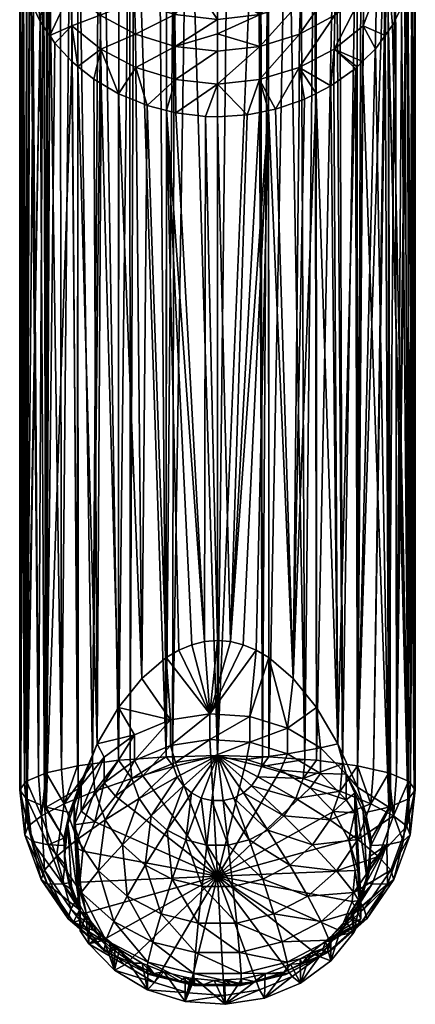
# Model space of a CAD drawing. Extents: x -0.027 to 0.027, y -0.127 to 0.027.
# Tile 1 of 11: x -0.015 to 0.015, y -0.127 to -0.05. Entities that reach past the tile are written whole.
import ezdxf

# ---------------------------------------------------------------- set-up
doc = ezdxf.new("R2010")
doc.units = 0
doc.layers.add('mesh', color=7, linetype='CONTINUOUS')

msp = doc.modelspace()

# ---------------------------------------------------------------- meshes
at = {"layer": 'mesh'}
mesh = msp.add_polyface(dxfattribs=at)
corners = [(-0.006517, -0.031778, 0.130459), (-0.006846, -0.107604, 0.143588), (-0.006878, -0.031903, 0.130334), (-0.004627, -0.031122, 0.131113), (-0.004012, -0.1074, 0.144744), (0, -0.107308, 0.145265), (-0.002332, -0.030656, 0.131569), (0, -0.030498, 0.131721), (-0.003528, -0.107389, 0.144807), (-0.003366, -0.030866, 0.131364), (-0.004004, -0.030996, 0.131237), (0, -0.047252, 0.101398), (0, -0.044869, 0.100201), (-0.001743, -0.044759, 0.100375), (-0.009184, -0.049279, 0.106232), (-0.01149, -0.047363, 0.107977), (-0.011413, -0.050131, 0.108693), (0, -0.044731, 0.100131), (-0.003392, -0.046807, 0.101952), (-0.003472, -0.044466, 0.100678), (-0.00661, -0.045744, 0.102911), (-0.001704, -0.047084, 0.101675), (-0.013297, -0.045147, 0.109995), (-0.013389, -0.050524, 0.111664), (-0.01314, -0.050891, 0.111301), (-0.013886, -0.04979, 0.11239), (-0.014596, -0.042722, 0.112206), (-0.014407, -0.048684, 0.113498), (-0.014758, -0.047938, 0.114246), (-0.009133, -0.051959, 0.106955), (-0.006425, -0.050782, 0.104861), (-0.003338, -0.04924, 0.103049), (-0.003308, -0.05175, 0.103968), (0, -0.049637, 0.102596), (-0.006495, -0.048227, 0.103968), (-0.009296, -0.046652, 0.105363), (-0.011641, -0.044641, 0.10713), (-0.012741, -0.051481, 0.110718), (-0.014934, -0.047309, 0.114882), (-0.015384, -0.040171, 0.114538), (-0.015194, -0.046379, 0.115822), (-0.015306, -0.045978, 0.116227), (-0.009473, -0.044089, 0.104342)]
mesh.append_faces([[corners[k] for k in face] for face in [(0, 1, 2, 2), (3, 4, 0, 0), (5, 6, 7, 7), (8, 9, 6, 6), (4, 10, 9, 9), (11, 12, 13, 13), (14, 15, 16, 16), (12, 17, 13, 13), (18, 19, 20, 20), (18, 21, 19, 19), (22, 23, 24, 24), (22, 25, 23, 23), (26, 25, 22, 22), (26, 27, 25, 25), (28, 27, 26, 26), (29, 14, 16, 16), (29, 30, 14, 14), (31, 32, 33, 33), (31, 30, 32, 32), (34, 30, 31, 31), (34, 14, 30, 30), (35, 14, 34, 34), (35, 15, 14, 14), (36, 15, 35, 35), (22, 15, 36, 36), (24, 15, 22, 22), (24, 16, 15, 15), (37, 16, 24, 24), (21, 13, 19, 19), (21, 11, 13, 13), (38, 28, 26, 26), (39, 40, 38, 38), (39, 41, 40, 40), (35, 42, 36, 36), (35, 20, 42, 42), (34, 20, 35, 35), (34, 18, 20, 20), (31, 18, 34, 34), (31, 21, 18, 18), (33, 21, 31, 31), (33, 11, 21, 21)]])
mesh = msp.add_polyface(dxfattribs=at)
corners = [(0.003198, -0.030795, 0.131434), (0.003528, -0.107389, 0.144807), (0, -0.107308, 0.145265), (0.0033, -0.056905, 0.105303), (0.002333, -0.057099, 0.105112), (0.001014, -0.09837, 0.112244), (0, -0.057257, 0.104961), (0, -0.098286, 0.112195), (-0.000943, -0.057231, 0.104986), (-0.001014, -0.09837, 0.112244), (-0.004001, -0.056757, 0.105447), (-0.002023, -0.098622, 0.112389), (-0.003024, -0.09904, 0.112631), (-0.004012, -0.099623, 0.112967), (-0.005522, -0.056364, 0.105836), (-0.005932, -0.101273, 0.11392), (-0.006385, -0.056012, 0.106189), (-0.00775, -0.103544, 0.115231), (-0.009112, -0.054652, 0.107557), (-0.009436, -0.106396, 0.116878), (-0.009688, -0.054316, 0.107895), (-0.010936, -0.053315, 0.108901), (-0.014972, -0.110697, 0.126049), (-0.014407, -0.048684, 0.113498), (-0.014758, -0.047938, 0.114246), (-0.013886, -0.04979, 0.11239), (-0.013563, -0.111287, 0.122699), (-0.013389, -0.050524, 0.111664), (-0.013423, -0.111346, 0.122368), (-0.01314, -0.050891, 0.111301), (-0.012741, -0.051481, 0.110718), (-0.014934, -0.047309, 0.114882), (-0.014929, -0.040433, 0.121796), (-0.014972, -0.109303, 0.133951), (-0.015116, -0.109493, 0.132874), (-0.014688, -0.039613, 0.122616), (-0.014033, -0.10891, 0.136182), (-0.013646, -0.037532, 0.124686), (-0.013423, -0.108654, 0.137632), (-0.013281, -0.037043, 0.125176), (-0.01223, -0.108384, 0.139164), (-0.011527, -0.034984, 0.127235), (-0.01096, -0.108097, 0.140794), (-0.008985, -0.032985, 0.129245), (-0.00775, -0.107669, 0.143219), (-0.009795, -0.107941, 0.141674), (-0.006878, -0.031903, 0.130334), (-0.006846, -0.107604, 0.143588), (-0.006517, -0.031778, 0.130459), (-0.004012, -0.1074, 0.144744), (-0.003528, -0.107389, 0.144807), (-0.002332, -0.030656, 0.131569), (-0.003366, -0.030866, 0.131364), (-0.004627, -0.031122, 0.131113), (-0.004004, -0.030996, 0.131237), (-0.003265, -0.056948, 0.10526), (-0.007747, -0.055448, 0.106754), (-0.011408, -0.052934, 0.109284), (-0.01091, -0.109921, 0.118909), (-0.010954, -0.034423, 0.127797)]
mesh.append_faces([[corners[k] for k in face] for face in [(0, 1, 2, 2), (3, 4, 5, 5), (6, 5, 4, 4), (6, 7, 5, 5), (8, 7, 6, 6), (8, 9, 7, 7), (9, 10, 11, 11), (10, 12, 11, 11), (10, 13, 12, 12), (14, 13, 10, 10), (14, 15, 13, 13), (16, 15, 14, 14), (17, 18, 19, 19), (19, 20, 21, 21), (18, 20, 19, 19), (22, 23, 24, 24), (22, 25, 23, 23), (26, 27, 25, 25), (28, 29, 27, 27), (30, 29, 28, 28), (24, 31, 22, 22), (32, 33, 34, 34), (35, 36, 33, 33), (37, 38, 36, 36), (39, 40, 38, 38), (41, 42, 40, 40), (43, 44, 45, 45), (46, 47, 44, 44), (48, 49, 47, 47), (50, 51, 2, 2), (49, 52, 50, 50), (53, 54, 49, 49), (55, 9, 8, 8), (9, 55, 10, 10), (17, 56, 18, 18), (15, 56, 17, 17), (16, 56, 15, 15), (28, 57, 30, 30), (58, 21, 57, 57), (59, 45, 42, 42)]])
mesh = msp.add_polyface(dxfattribs=at)
corners = [(0.003198, -0.030795, 0.131434), (0, -0.107308, 0.145265), (0.000877, -0.03052, 0.131699), (0.004012, -0.1074, 0.144744), (0.004, -0.030999, 0.131233), (0.005457, -0.031371, 0.130867), (0.003528, -0.107389, 0.144807), (0.003375, -0.03084, 0.13139), (0, -0.030498, 0.131721), (0.009184, -0.049279, 0.106232), (0.01149, -0.047363, 0.107977), (0.011641, -0.044641, 0.10713), (0.013297, -0.045147, 0.109995), (0.013129, -0.050886, 0.111306), (0.013392, -0.050524, 0.111663), (0.003392, -0.046807, 0.101952), (0.001704, -0.047084, 0.101675), (0.003338, -0.04924, 0.103049), (0.001743, -0.044759, 0.100375), (0.003472, -0.044466, 0.100678), (0.006774, -0.043345, 0.101687), (0.00661, -0.045744, 0.102911), (0.014927, -0.047307, 0.114884), (0.015205, -0.04638, 0.115821), (0.014596, -0.042722, 0.112206), (0.014668, -0.048172, 0.114009), (0.014412, -0.048685, 0.113497), (0.013717, -0.050077, 0.112104), (0.009133, -0.051959, 0.106955), (0.011413, -0.050131, 0.108693), (0.009296, -0.046652, 0.105363), (0.006425, -0.050782, 0.104861), (0.006399, -0.053395, 0.105591), (0.003308, -0.05175, 0.103968), (0, -0.05075, 0.103155), (0.006495, -0.048227, 0.103968), (0.009473, -0.044089, 0.104342), (0.012375, -0.051923, 0.110283), (0, -0.049637, 0.102596), (0, -0.047252, 0.101398), (0, -0.044869, 0.100201), (0, -0.044731, 0.100131), (0.013479, -0.042314, 0.109172)]
mesh.append_faces([[corners[k] for k in face] for face in [(0, 1, 2, 2), (3, 4, 5, 5), (6, 7, 4, 4), (1, 8, 2, 2), (9, 10, 11, 11), (12, 13, 14, 14), (15, 16, 17, 17), (15, 18, 16, 16), (19, 18, 15, 15), (15, 20, 19, 19), (15, 21, 20, 20), (17, 21, 15, 15), (22, 23, 24, 24), (24, 25, 22, 22), (24, 26, 25, 25), (12, 26, 24, 24), (12, 27, 26, 26), (14, 27, 12, 12), (28, 10, 9, 9), (29, 10, 28, 28), (30, 9, 11, 11), (31, 9, 30, 30), (31, 32, 9, 9), (33, 17, 34, 34), (35, 17, 33, 33), (35, 21, 17, 17), (36, 21, 35, 35), (29, 37, 13, 13), (17, 38, 34, 34), (17, 39, 38, 38), (16, 39, 17, 17), (16, 40, 39, 39), (18, 40, 16, 16), (18, 41, 40, 40), (35, 30, 36, 36), (35, 31, 30, 30), (33, 31, 35, 35), (12, 29, 13, 13), (12, 10, 29, 29), (42, 10, 12, 12), (42, 11, 10, 10)]])
mesh = msp.add_polyface(dxfattribs=at)
corners = [(0.004012, -0.1074, 0.144744), (0.005457, -0.031371, 0.130867), (0.006846, -0.107604, 0.143588), (0.003528, -0.107389, 0.144807), (0.004, -0.030999, 0.131233), (0.003198, -0.030795, 0.131434), (0.003375, -0.03084, 0.13139), (0.007615, -0.032239, 0.129997), (0.00775, -0.107669, 0.143219), (0.006503, -0.031792, 0.130445), (0.009272, -0.033188, 0.129041), (0.009795, -0.107941, 0.141674), (0.007744, -0.032313, 0.129923), (0.010942, -0.034436, 0.127785), (0.01096, -0.108097, 0.140794), (0.009552, -0.033348, 0.128879), (0.013274, -0.037044, 0.125174), (0.01223, -0.108384, 0.139164), (0.013384, -0.037208, 0.125011), (0.013423, -0.108654, 0.137632), (0.013935, -0.038019, 0.1242), (0.014033, -0.10891, 0.136182), (0.015482, -0.043879, 0.11834), (0.0155, -0.11, 0.13), (0.015116, -0.109493, 0.132874), (0.014972, -0.109303, 0.133951), (0.015258, -0.041625, 0.120602), (0.014946, -0.040429, 0.1218), (0.014506, -0.039287, 0.12294), (0.014843, -0.040032, 0.122198), (0.01542, -0.110106, 0.129402), (0.015205, -0.04638, 0.115821), (0.014927, -0.047307, 0.114884), (0.015498, -0.044085, 0.118134), (0.013392, -0.050524, 0.111663), (0.014972, -0.110697, 0.126049), (0.013717, -0.050077, 0.112104), (0.014412, -0.048685, 0.113497), (0.014668, -0.048172, 0.114009), (0.012375, -0.051923, 0.110283), (0.01137, -0.052913, 0.109301), (0.013423, -0.111346, 0.122368), (0.013129, -0.050886, 0.111306), (0.009436, -0.106396, 0.116878), (0.009122, -0.054664, 0.107545), (0.008891, -0.054828, 0.107379), (0.010802, -0.053472, 0.108745), (0.01096, -0.109781, 0.118832), (0.010949, -0.053328, 0.108888), (0.007726, -0.055418, 0.106786), (0.00775, -0.103544, 0.115231), (0.005932, -0.101273, 0.11392), (0.006397, -0.056023, 0.106178), (0.004556, -0.056653, 0.10555), (0.006808, -0.055882, 0.106318), (0.004005, -0.056763, 0.105441), (0.004012, -0.099623, 0.112967), (0.003024, -0.09904, 0.112631), (0.002023, -0.098622, 0.112389), (0.001014, -0.09837, 0.112244), (0.0033, -0.056905, 0.105303)]
mesh.append_faces([[corners[k] for k in face] for face in [(0, 1, 2, 2), (3, 4, 0, 0), (5, 6, 3, 3), (2, 7, 8, 8), (1, 9, 2, 2), (8, 10, 11, 11), (7, 12, 8, 8), (11, 13, 14, 14), (10, 15, 11, 11), (16, 17, 14, 14), (18, 19, 17, 17), (20, 21, 19, 19), (22, 23, 24, 24), (25, 26, 24, 24), (21, 27, 25, 25), (28, 29, 21, 21), (30, 31, 32, 32), (22, 33, 23, 23), (34, 35, 36, 36), (35, 37, 36, 36), (35, 38, 37, 37), (32, 38, 35, 35), (39, 40, 41, 41), (42, 41, 34, 34), (42, 39, 41, 41), (43, 44, 45, 45), (43, 46, 44, 44), (47, 48, 46, 46), (40, 48, 47, 47), (49, 43, 45, 45), (49, 50, 43, 43), (51, 50, 49, 49), (51, 52, 53, 53), (51, 54, 52, 52), (49, 54, 51, 51), (55, 51, 53, 53), (55, 56, 51, 51), (57, 56, 55, 55), (55, 58, 57, 57), (55, 59, 58, 58), (60, 59, 55, 55)]])
mesh = msp.add_polyface(dxfattribs=at)
corners = [(-0.0155, -0.11, 0.13), (-0.015469, -0.044007, 0.118209), (-0.01548, -0.043876, 0.118342), (-0.015306, -0.045978, 0.116227), (-0.01542, -0.110106, 0.129402), (-0.015194, -0.046379, 0.115822), (-0.014972, -0.110697, 0.126049), (-0.014934, -0.047309, 0.114882), (-0.015498, -0.043656, 0.118563), (-0.01527, -0.041591, 0.120637), (-0.015116, -0.109493, 0.132874), (-0.014929, -0.040433, 0.121796), (-0.014688, -0.039613, 0.122616), (-0.014972, -0.109303, 0.133951), (-0.014523, -0.039284, 0.122943), (-0.014033, -0.10891, 0.136182), (-0.013646, -0.037532, 0.124686), (-0.013399, -0.037201, 0.125017), (-0.013423, -0.108654, 0.137632), (-0.013281, -0.037043, 0.125176), (-0.012337, -0.035777, 0.126441), (-0.01223, -0.108384, 0.139164), (-0.011527, -0.034984, 0.127235), (-0.008985, -0.032985, 0.129245), (-0.009795, -0.107941, 0.141674), (-0.009267, -0.033188, 0.129041), (-0.007726, -0.032339, 0.129896), (-0.00775, -0.107669, 0.143219), (-0.006878, -0.031903, 0.130334), (-0.006399, -0.053395, 0.105591), (-0.006385, -0.056012, 0.106189), (-0.005522, -0.056364, 0.105836), (-0.006425, -0.050782, 0.104861), (-0.009133, -0.051959, 0.106955), (-0.010936, -0.053315, 0.108901), (-0.009688, -0.054316, 0.107895), (-0.011413, -0.050131, 0.108693), (-0.003301, -0.054323, 0.104709), (-0.004001, -0.056757, 0.105447), (-0.003308, -0.05175, 0.103968), (-0.009112, -0.054652, 0.107557), (0, -0.052116, 0.103534), (0, -0.054689, 0.104248), (0, -0.05075, 0.103155), (0, -0.049637, 0.102596), (-0.010954, -0.034423, 0.127797), (-0.01096, -0.108097, 0.140794), (-0.011408, -0.052934, 0.109284), (-0.003265, -0.056948, 0.10526), (-0.007747, -0.055448, 0.106754), (-0.012741, -0.051481, 0.110718), (-0.000943, -0.057231, 0.104986)]
mesh.append_faces([[corners[k] for k in face] for face in [(0, 1, 2, 2), (0, 3, 1, 1), (4, 5, 3, 3), (6, 7, 5, 5), (8, 0, 2, 2), (9, 10, 8, 8), (11, 10, 9, 9), (12, 13, 11, 11), (14, 15, 12, 12), (16, 15, 14, 14), (17, 18, 16, 16), (19, 18, 17, 17), (20, 21, 19, 19), (22, 21, 20, 20), (23, 24, 25, 25), (26, 27, 23, 23), (28, 27, 26, 26), (29, 30, 31, 31), (29, 32, 33, 33), (33, 34, 35, 35), (36, 34, 33, 33), (37, 31, 38, 38), (37, 29, 31, 31), (39, 29, 37, 37), (39, 32, 29, 29), (35, 40, 33, 33), (41, 37, 42, 42), (41, 39, 37, 37), (43, 39, 41, 41), (43, 44, 39, 39), (45, 46, 22, 22), (25, 24, 45, 45), (36, 47, 34, 34), (37, 38, 48, 48), (29, 49, 30, 30), (33, 49, 29, 29), (33, 40, 49, 49), (50, 47, 36, 36), (42, 48, 51, 51), (42, 37, 48, 48)]])
mesh = msp.add_polyface(dxfattribs=at)
corners = [(0.006846, -0.107604, 0.143588), (0.006503, -0.031792, 0.130445), (0.007615, -0.032239, 0.129997), (0.00775, -0.107669, 0.143219), (0.007744, -0.032313, 0.129923), (0.009272, -0.033188, 0.129041), (0.01096, -0.108097, 0.140794), (0.011538, -0.034977, 0.127242), (0.012734, -0.036249, 0.125969), (0.011277, -0.034698, 0.12752), (0.010942, -0.034436, 0.127785), (0.009795, -0.107941, 0.141674), (0.009552, -0.033348, 0.128879), (0.013274, -0.037044, 0.125174), (0.013384, -0.037208, 0.125011), (0.01223, -0.108384, 0.139164), (0.013935, -0.038019, 0.1242), (0.013423, -0.108654, 0.137632), (0.014506, -0.039287, 0.12294), (0.014033, -0.10891, 0.136182), (0.015116, -0.109493, 0.132874), (0.015326, -0.041886, 0.120341), (0.015482, -0.043879, 0.11834), (0.015258, -0.041625, 0.120602), (0.014972, -0.109303, 0.133951), (0.014946, -0.040429, 0.1218), (0.014843, -0.040032, 0.122198), (0.01542, -0.110106, 0.129402), (0.015269, -0.046164, 0.116039), (0.015205, -0.04638, 0.115821), (0.0155, -0.11, 0.13), (0.015498, -0.044085, 0.118134), (0.003308, -0.05175, 0.103968), (0, -0.052116, 0.103534), (0, -0.054689, 0.104248), (0.009133, -0.051959, 0.106955), (0.009184, -0.049279, 0.106232), (0.006399, -0.053395, 0.105591), (0.006397, -0.056023, 0.106178), (0.006808, -0.055882, 0.106318), (0.004556, -0.056653, 0.10555), (0.003301, -0.054323, 0.104709), (0.006425, -0.050782, 0.104861), (0.009122, -0.054664, 0.107545), (0.010802, -0.053472, 0.108745), (0.008891, -0.054828, 0.107379), (0.007726, -0.055418, 0.106786), (0, -0.05075, 0.103155), (0.011413, -0.050131, 0.108693), (0.01137, -0.052913, 0.109301), (0.012375, -0.051923, 0.110283), (0.010949, -0.053328, 0.108888), (0.004005, -0.056763, 0.105441), (0.0033, -0.056905, 0.105303), (0.002333, -0.057099, 0.105112), (0, -0.057257, 0.104961), (-0.000943, -0.057231, 0.104986)]
mesh.append_faces([[corners[k] for k in face] for face in [(0, 1, 2, 2), (3, 4, 5, 5), (6, 7, 8, 8), (6, 9, 7, 7), (6, 10, 9, 9), (11, 12, 10, 10), (13, 6, 8, 8), (14, 15, 13, 13), (16, 17, 14, 14), (18, 19, 16, 16), (20, 21, 22, 22), (20, 23, 21, 21), (24, 25, 23, 23), (19, 26, 25, 25), (27, 28, 29, 29), (30, 31, 28, 28), (32, 33, 34, 34), (35, 36, 37, 37), (37, 38, 39, 39), (37, 40, 38, 38), (41, 37, 42, 42), (41, 40, 37, 37), (35, 43, 44, 44), (35, 45, 43, 43), (37, 45, 35, 35), (37, 46, 45, 45), (39, 46, 37, 37), (32, 47, 33, 33), (48, 49, 50, 50), (35, 49, 48, 48), (35, 51, 49, 49), (44, 51, 35, 35), (41, 52, 40, 40), (41, 53, 52, 52), (54, 53, 41, 41), (32, 41, 42, 42), (34, 41, 32, 32), (34, 54, 41, 41), (55, 54, 34, 34), (56, 55, 34, 34)]])
mesh = msp.add_polyface(dxfattribs=at)
corners = [(-0.000589, -0.104022, 0.115507), (-0.003671, -0.106518, 0.112306), (-0.000589, -0.106032, 0.112026), (-0.003671, -0.104508, 0.115788), (-0.006503, -0.107678, 0.112976), (-0.006503, -0.105668, 0.116457), (-0.008892, -0.109433, 0.113989), (-0.008892, -0.107423, 0.117471), (-0.005853, -0.108898, 0.11288), (-0.003304, -0.107854, 0.112277), (-0.00053, -0.107417, 0.112025), (0.002533, -0.106254, 0.112154), (0, -0.107308, 0.145265), (-0.00267, -0.109661, 0.145265), (-0.003152, -0.108956, 0.14514), (-0.012023, -0.111085, 0.139722), (-0.01223, -0.108384, 0.139164), (-0.01096, -0.108097, 0.140794), (-0.00775, -0.107669, 0.143219), (-0.006846, -0.107604, 0.143588), (-0.006709, -0.109104, 0.143944), (-0.003445, -0.108158, 0.144999), (-0.003528, -0.107389, 0.144807), (-0.004012, -0.1074, 0.144744), (-0.009436, -0.106396, 0.116878), (-0.010936, -0.053315, 0.108901), (-0.01091, -0.109921, 0.118909), (-0.014924, -0.110717, 0.125936), (-0.013886, -0.04979, 0.11239), (-0.014972, -0.110697, 0.126049), (-0.013563, -0.111287, 0.122699), (-0.013423, -0.111346, 0.122368), (-0.013389, -0.050524, 0.111664), (-0.01542, -0.110106, 0.129402), (-0.015306, -0.045978, 0.116227), (-0.0155, -0.11, 0.13), (-0.015194, -0.046379, 0.115822), (-0.015498, -0.043656, 0.118563), (-0.015116, -0.109493, 0.132874), (-0.00775, -0.103544, 0.115231), (-0.001014, -0.09837, 0.112244), (-0.002023, -0.098622, 0.112389), (-0.005932, -0.101273, 0.11392), (-0.004012, -0.099623, 0.112967), (-0.003024, -0.09904, 0.112631), (-0.010674, -0.109654, 0.118759), (0, -0.098286, 0.112195), (0.001014, -0.09837, 0.112244), (-0.011408, -0.052934, 0.109284)]
mesh.append_faces([[corners[k] for k in face] for face in [(0, 1, 2, 2), (3, 1, 0, 0), (3, 4, 1, 1), (5, 4, 3, 3), (5, 6, 4, 4), (7, 6, 5, 5), (8, 1, 4, 4), (9, 1, 8, 8), (9, 2, 1, 1), (10, 2, 9, 9), (10, 11, 2, 2), (12, 13, 14, 14), (15, 16, 17, 17), (18, 19, 20, 20), (21, 22, 12, 12), (21, 23, 22, 22), (21, 12, 14, 14), (20, 23, 21, 21), (19, 23, 20, 20), (24, 25, 26, 26), (27, 28, 29, 29), (30, 28, 27, 27), (31, 32, 30, 30), (33, 34, 35, 35), (29, 36, 33, 33), (37, 38, 35, 35), (39, 5, 3, 3), (0, 40, 41, 41), (24, 5, 39, 39), (3, 42, 39, 39), (3, 43, 42, 42), (0, 43, 3, 3), (0, 44, 43, 43), (41, 44, 0, 0), (24, 7, 5, 5), (24, 45, 7, 7), (26, 45, 24, 24), (0, 46, 40, 40), (0, 47, 46, 46), (26, 48, 31, 31)]])
mesh = msp.add_polyface(dxfattribs=at)
corners = [(0.008059, -0.106702, 0.117054), (0.008059, -0.108712, 0.113573), (0.010085, -0.10877, 0.118249), (0.005483, -0.107168, 0.112681), (0.005483, -0.105158, 0.116163), (0.002533, -0.106254, 0.112154), (0.002533, -0.104244, 0.115635), (-0.000589, -0.106032, 0.112026), (-0.000589, -0.104022, 0.115507), (0.00228, -0.107616, 0.11214), (-0.00053, -0.107417, 0.112025), (0.004934, -0.108439, 0.112615), (0.007253, -0.109828, 0.113417), (0, -0.107308, 0.145265), (0.003445, -0.108157, 0.144999), (0.003152, -0.108956, 0.14514), (0.00267, -0.109661, 0.145265), (0.00962, -0.110097, 0.142153), (0.009795, -0.107941, 0.141674), (0.01096, -0.108097, 0.140794), (0.006709, -0.109104, 0.143944), (0.006846, -0.107604, 0.143588), (0.00775, -0.107669, 0.143219), (0.004012, -0.1074, 0.144744), (0.003528, -0.107389, 0.144807), (0.014927, -0.047307, 0.114884), (0.014972, -0.110697, 0.126049), (0.01542, -0.110106, 0.129402), (0.0155, -0.11, 0.13), (0.015269, -0.046164, 0.116039), (0.013392, -0.050524, 0.111663), (0.014924, -0.110717, 0.125936), (0.013423, -0.111346, 0.122368), (0.01137, -0.052913, 0.109301), (0.01096, -0.109781, 0.118832), (0.013563, -0.111287, 0.122699), (0.010802, -0.053472, 0.108745), (0.009436, -0.106396, 0.116878), (0.00775, -0.103544, 0.115231), (0.005932, -0.101273, 0.11392), (0.004012, -0.099623, 0.112967), (0.003024, -0.09904, 0.112631), (0.002023, -0.098622, 0.112389), (0.001014, -0.09837, 0.112244)]
mesh.append_faces([[corners[k] for k in face] for face in [(0, 1, 2, 2), (0, 3, 1, 1), (4, 3, 0, 0), (4, 5, 3, 3), (6, 5, 4, 4), (6, 7, 5, 5), (8, 7, 6, 6), (9, 5, 10, 10), (9, 3, 5, 5), (11, 3, 9, 9), (11, 1, 3, 3), (12, 1, 11, 11), (13, 14, 15, 15), (16, 13, 15, 15), (17, 18, 19, 19), (20, 21, 22, 22), (14, 23, 21, 21), (14, 24, 23, 23), (13, 24, 14, 14), (18, 20, 22, 22), (17, 20, 18, 18), (20, 14, 21, 21), (20, 15, 14, 14), (25, 26, 27, 27), (28, 29, 27, 27), (30, 31, 26, 26), (32, 33, 34, 34), (30, 35, 31, 31), (30, 32, 35, 35), (34, 36, 37, 37), (37, 2, 34, 34), (37, 0, 2, 2), (38, 0, 37, 37), (38, 4, 0, 0), (39, 4, 38, 38), (40, 4, 39, 39), (40, 6, 4, 4), (41, 6, 40, 40), (41, 8, 6, 6), (42, 8, 41, 41), (42, 43, 8, 8)]])
mesh = msp.add_polyface(dxfattribs=at)
corners = [(-0.01171, -0.112227, 0.120208), (-0.011891, -0.113045, 0.120616), (-0.01173, -0.112665, 0.119443), (-0.011222, -0.111178, 0.118584), (-0.011222, -0.112731, 0.115893), (-0.010674, -0.109654, 0.118759), (-0.010557, -0.114784, 0.116278), (-0.011131, -0.114507, 0.11651), (-0.010751, -0.119474, 0.123374), (-0.012037, -0.113767, 0.120991), (-0.013259, -0.114285, 0.12321), (-0.012017, -0.114343, 0.121289), (-0.013563, -0.111287, 0.122699), (-0.013423, -0.111346, 0.122368), (-0.014972, -0.110697, 0.126049), (-0.01542, -0.110106, 0.129402), (-0.015096, -0.113516, 0.129994), (-0.0155, -0.11, 0.13), (-0.015116, -0.109493, 0.132874), (-0.014835, -0.112841, 0.133478), (-0.014972, -0.109303, 0.133951), (-0.014033, -0.10891, 0.136182), (-0.013792, -0.112017, 0.136779), (-0.012023, -0.111085, 0.139722), (-0.013423, -0.108654, 0.137632), (-0.01223, -0.108384, 0.139164), (-0.014924, -0.110717, 0.125936), (-0.014561, -0.114006, 0.12651), (-0.013569, -0.11628, 0.134084), (-0.012616, -0.115213, 0.137343), (-0.010997, -0.113872, 0.140214), (-0.00962, -0.110097, 0.142153), (-0.01096, -0.108097, 0.140794), (-0.009795, -0.107941, 0.141674), (-0.011981, -0.115007, 0.121629), (-0.011986, -0.115369, 0.121004), (-0.011607, -0.111764, 0.119977), (-0.01091, -0.109921, 0.118909)]
mesh.append_faces([[corners[k] for k in face] for face in [(0, 1, 2, 2), (3, 4, 5, 5), (6, 4, 7, 7), (2, 8, 3, 3), (7, 4, 3, 3), (8, 7, 3, 3), (9, 10, 11, 11), (9, 12, 10, 10), (13, 12, 9, 9), (14, 15, 16, 16), (17, 18, 19, 19), (20, 21, 22, 22), (23, 24, 25, 25), (10, 26, 27, 27), (12, 26, 10, 10), (27, 14, 16, 16), (26, 14, 27, 27), (16, 17, 19, 19), (15, 17, 16, 16), (19, 22, 28, 28), (19, 20, 22, 22), (18, 20, 19, 19), (29, 23, 30, 30), (22, 23, 29, 29), (22, 24, 23, 23), (21, 24, 22, 22), (23, 31, 30, 30), (32, 33, 23, 23), (11, 1, 9, 9), (2, 34, 35, 35), (2, 1, 34, 34), (36, 3, 5, 5), (36, 2, 3, 3), (0, 2, 36, 36), (9, 36, 13, 13), (13, 36, 37, 37), (37, 36, 5, 5), (36, 1, 0, 0), (9, 1, 36, 36), (11, 34, 1, 1)]])
mesh = msp.add_polyface(dxfattribs=at)
corners = [(-0.008892, -0.107423, 0.117471), (-0.010674, -0.111664, 0.115277), (-0.008892, -0.109433, 0.113989), (-0.010674, -0.109654, 0.118759), (-0.011222, -0.112731, 0.115893), (-0.009607, -0.112485, 0.114951), (-0.010557, -0.114784, 0.116278), (-0.008002, -0.110477, 0.113792), (-0.006503, -0.107678, 0.112976), (-0.005853, -0.108898, 0.11288), (0, -0.116758, 0.117418), (-0.003304, -0.107854, 0.112277), (-0.00053, -0.107417, 0.112025), (0, -0.107308, 0.145265), (0.000431, -0.110835, 0.145471), (-0.000431, -0.110835, 0.145472), (-0.001268, -0.110629, 0.145435), (-0.002029, -0.11023, 0.145365), (-0.00267, -0.109661, 0.145265), (-0.009317, -0.116331, 0.140647), (-0.008799, -0.112327, 0.142547), (-0.007454, -0.114294, 0.142893), (-0.010997, -0.113872, 0.140214), (-0.00962, -0.110097, 0.142153), (-0.012023, -0.111085, 0.139722), (-0.009795, -0.107941, 0.141674), (-0.00354, -0.116997, 0.14337), (-0.003952, -0.113139, 0.144655), (-0.002469, -0.113916, 0.144792), (-0.005666, -0.115883, 0.143173), (-0.005199, -0.112031, 0.14446), (-0.006137, -0.110659, 0.144218), (-0.006709, -0.109104, 0.143944), (-0.00775, -0.107669, 0.143219), (0.00084, -0.114317, 0.144863), (-0.00084, -0.114317, 0.144863), (-0.003152, -0.108956, 0.14514), (-0.003445, -0.108158, 0.144999)]
mesh.append_faces([[corners[k] for k in face] for face in [(0, 1, 2, 2), (3, 1, 0, 0), (3, 4, 1, 1), (5, 4, 6, 6), (5, 1, 4, 4), (5, 2, 1, 1), (7, 2, 5, 5), (7, 8, 2, 2), (9, 8, 7, 7), (10, 11, 9, 9), (10, 12, 11, 11), (10, 7, 5, 5), (9, 7, 10, 10), (13, 14, 15, 15), (13, 15, 16, 16), (13, 16, 17, 17), (13, 17, 18, 18), (19, 20, 21, 21), (22, 23, 20, 20), (24, 25, 23, 23), (26, 27, 28, 28), (29, 30, 27, 27), (21, 30, 29, 29), (21, 31, 30, 30), (20, 31, 21, 21), (20, 32, 31, 31), (23, 32, 20, 20), (23, 33, 32, 32), (25, 33, 23, 23), (34, 15, 14, 14), (35, 15, 34, 34), (35, 16, 15, 15), (28, 16, 35, 35), (28, 17, 16, 16), (27, 17, 28, 28), (27, 18, 17, 17), (30, 18, 27, 27), (30, 36, 18, 18), (31, 36, 30, 30), (31, 37, 36, 36), (32, 37, 31, 31)]])
mesh = msp.add_polyface(dxfattribs=at)
corners = [(0.010085, -0.11078, 0.114767), (0.010751, -0.111796, 0.115353), (0.010751, -0.110243, 0.118044), (0.011425, -0.111679, 0.118874), (0.011425, -0.111223, 0.119664), (0.010085, -0.10877, 0.118249), (0.008059, -0.108712, 0.113573), (0.007253, -0.109828, 0.113417), (0.009077, -0.11169, 0.114492), (0.010282, -0.113897, 0.115766), (0.010842, -0.113572, 0.115971), (0.010987, -0.116233, 0.117248), (0.00228, -0.107616, 0.11214), (-0.00053, -0.107417, 0.112025), (0, -0.116758, 0.117418), (0.004934, -0.108439, 0.112615), (0, -0.107308, 0.145265), (0.00267, -0.109661, 0.145265), (0.00203, -0.11023, 0.145365), (0.001268, -0.110629, 0.145435), (0.000431, -0.110835, 0.145471), (0.012023, -0.111085, 0.139722), (0.00962, -0.110097, 0.142153), (0.01096, -0.108097, 0.140794), (0.008799, -0.112327, 0.142546), (0.010997, -0.113872, 0.140214), (0.007455, -0.114294, 0.142893), (0.009317, -0.116331, 0.140647), (0.006137, -0.110659, 0.144218), (0.006709, -0.109104, 0.143944), (0.005199, -0.112031, 0.14446), (0.003952, -0.113139, 0.144655), (0.005666, -0.115882, 0.143173), (0.002469, -0.113916, 0.144792), (0.003152, -0.108956, 0.14514), (0.00084, -0.114317, 0.144863)]
mesh.append_faces([[corners[k] for k in face] for face in [(0, 1, 2, 2), (3, 4, 5, 5), (5, 0, 2, 2), (5, 6, 0, 0), (7, 0, 6, 6), (8, 0, 7, 7), (8, 1, 0, 0), (9, 1, 8, 8), (9, 10, 1, 1), (11, 10, 9, 9), (12, 13, 14, 14), (14, 9, 8, 8), (14, 15, 12, 12), (14, 7, 15, 15), (8, 7, 14, 14), (2, 1, 10, 10), (10, 11, 2, 2), (16, 17, 18, 18), (16, 18, 19, 19), (16, 19, 20, 20), (21, 22, 23, 23), (21, 24, 22, 22), (25, 26, 24, 24), (27, 26, 25, 25), (22, 28, 29, 29), (24, 28, 22, 22), (24, 30, 28, 28), (26, 30, 24, 24), (26, 31, 30, 30), (32, 31, 26, 26), (32, 33, 31, 31), (28, 34, 29, 29), (28, 17, 34, 34), (30, 17, 28, 28), (30, 18, 17, 17), (31, 18, 30, 30), (31, 19, 18, 18), (33, 19, 31, 31), (33, 20, 19, 19), (35, 20, 33, 33)]])
mesh = msp.add_polyface(dxfattribs=at)
corners = [(0.010085, -0.10877, 0.118249), (0.010751, -0.110243, 0.118044), (0.011425, -0.111679, 0.118874), (0.011965, -0.113959, 0.121089), (0.011964, -0.113654, 0.120932), (0.011986, -0.114348, 0.120415), (0.01173, -0.117052, 0.121976), (0.012043, -0.113829, 0.121025), (0.013563, -0.111287, 0.122699), (0.013423, -0.111346, 0.122368), (0.012024, -0.114343, 0.121292), (0.013259, -0.114284, 0.12321), (0.012023, -0.111085, 0.139722), (0.01223, -0.108384, 0.139164), (0.013423, -0.108654, 0.137632), (0.01096, -0.108097, 0.140794), (0.013793, -0.112016, 0.136779), (0.014033, -0.10891, 0.136182), (0.014972, -0.109303, 0.133951), (0.014835, -0.112841, 0.133478), (0.015116, -0.109493, 0.132874), (0.0155, -0.11, 0.13), (0.015096, -0.113516, 0.129994), (0.01542, -0.110106, 0.129402), (0.014972, -0.110697, 0.126049), (0.014924, -0.110717, 0.125936), (0.014561, -0.114006, 0.12651), (0.013808, -0.117015, 0.130611), (0.01357, -0.116279, 0.134084), (0.012616, -0.115213, 0.137342), (0.010997, -0.113872, 0.140214), (0.008799, -0.112327, 0.142546), (0.01096, -0.109781, 0.118832), (0.011425, -0.111223, 0.119664), (0.011607, -0.111764, 0.119977), (0.011971, -0.115183, 0.121721)]
mesh.append_faces([[corners[k] for k in face] for face in [(0, 1, 2, 2), (3, 4, 5, 5), (6, 2, 1, 1), (7, 8, 9, 9), (10, 8, 7, 7), (10, 11, 8, 8), (12, 13, 14, 14), (12, 15, 13, 13), (16, 17, 18, 18), (16, 14, 17, 17), (19, 20, 21, 21), (19, 18, 20, 20), (22, 23, 24, 24), (22, 21, 23, 23), (24, 25, 26, 26), (8, 26, 25, 25), (11, 26, 8, 8), (26, 22, 24, 24), (26, 27, 22, 22), (22, 19, 21, 21), (22, 28, 19, 19), (19, 16, 18, 18), (19, 29, 16, 16), (28, 29, 19, 19), (16, 12, 14, 14), (16, 30, 12, 12), (29, 30, 16, 16), (30, 31, 12, 12), (32, 0, 33, 33), (3, 7, 4, 4), (3, 10, 7, 7), (2, 34, 33, 33), (5, 34, 2, 2), (5, 4, 34, 34), (5, 35, 3, 3), (7, 9, 34, 34), (35, 11, 10, 10), (9, 32, 34, 34), (32, 33, 34, 34), (4, 7, 34, 34), (35, 10, 3, 3)]])
mesh = msp.add_polyface(dxfattribs=at)
corners = [(0.01173, -0.117052, 0.121976), (0.011633, -0.117076, 0.122757), (0.0117, -0.116711, 0.122557), (0.011222, -0.118539, 0.122834), (0.010787, -0.116299, 0.117153), (0.010987, -0.116233, 0.117248), (0.010282, -0.113897, 0.115766), (0.011131, -0.118671, 0.118914), (0.010557, -0.118733, 0.118558), (0.010751, -0.110243, 0.118044), (0.011986, -0.114348, 0.120415), (0.011425, -0.111679, 0.118874), (0.013259, -0.114284, 0.12321), (0.011637, -0.117271, 0.122876), (0.012128, -0.117358, 0.123752), (0.0119, -0.116304, 0.122326), (0.011967, -0.115843, 0.122069), (0.011179, -0.118611, 0.123643), (0.010782, -0.119437, 0.124119), (0.011394, -0.118166, 0.123386), (0.013319, -0.117381, 0.127105), (0.014561, -0.114006, 0.12651), (0.010695, -0.119617, 0.124223), (0.013808, -0.117015, 0.130611), (0.011698, -0.120103, 0.131155), (0.01357, -0.116279, 0.134084), (0.015096, -0.113516, 0.129994), (0.011496, -0.119314, 0.134619), (0.010688, -0.118034, 0.13784), (0.012616, -0.115213, 0.137342), (0.009317, -0.116331, 0.140647), (0.010997, -0.113872, 0.140214), (0.007082, -0.118316, 0.140997), (0.008124, -0.120311, 0.138241), (0.011971, -0.115183, 0.121721), (0.011039, -0.118606, 0.123628)]
mesh.append_faces([[corners[k] for k in face] for face in [(0, 1, 2, 2), (3, 1, 0, 0), (4, 5, 6, 6), (4, 7, 5, 5), (8, 7, 4, 4), (0, 9, 3, 3), (10, 11, 0, 0), (9, 7, 3, 3), (9, 5, 7, 7), (12, 13, 14, 14), (12, 15, 13, 13), (16, 15, 12, 12), (14, 17, 18, 18), (14, 19, 17, 17), (13, 19, 14, 14), (12, 20, 21, 21), (14, 20, 12, 12), (14, 22, 20, 20), (18, 22, 14, 14), (20, 23, 21, 21), (20, 24, 23, 23), (23, 25, 26, 26), (23, 27, 25, 25), (24, 27, 23, 23), (25, 28, 29, 29), (27, 28, 25, 25), (29, 30, 31, 31), (28, 30, 29, 29), (28, 32, 30, 30), (33, 32, 28, 28), (2, 15, 16, 16), (1, 15, 2, 2), (1, 13, 15, 15), (0, 34, 10, 10), (0, 2, 34, 34), (3, 35, 1, 1), (34, 16, 12, 12), (2, 16, 34, 34), (35, 13, 1, 1), (35, 19, 13, 13), (17, 19, 35, 35)]])
mesh = msp.add_polyface(dxfattribs=at)
corners = [(-0.011014, -0.118616, 0.123632), (-0.011425, -0.118038, 0.122545), (-0.011139, -0.118399, 0.123507), (-0.010751, -0.119474, 0.123374), (-0.011381, -0.117697, 0.123108), (-0.011757, -0.116605, 0.122488), (-0.011986, -0.115369, 0.121004), (-0.010787, -0.117217, 0.117683), (-0.010987, -0.117168, 0.117788), (-0.010282, -0.11962, 0.11907), (-0.011131, -0.114507, 0.11651), (-0.010557, -0.114784, 0.116278), (-0.01173, -0.112665, 0.119443), (-0.011548, -0.117726, 0.12313), (-0.011648, -0.117275, 0.122875), (-0.012128, -0.117358, 0.123752), (-0.011161, -0.118612, 0.12364), (-0.011964, -0.115845, 0.122065), (-0.013259, -0.114285, 0.12321), (-0.012017, -0.114343, 0.121289), (-0.014561, -0.114006, 0.12651), (-0.013319, -0.117381, 0.127105), (-0.015096, -0.113516, 0.129994), (-0.013808, -0.117015, 0.130611), (-0.013569, -0.11628, 0.134084), (-0.011698, -0.120103, 0.131155), (-0.014835, -0.112841, 0.133478), (-0.011496, -0.119314, 0.134619), (-0.012616, -0.115213, 0.137343), (-0.010688, -0.118034, 0.13784), (-0.013792, -0.112017, 0.136779), (-0.009317, -0.116331, 0.140647), (-0.008124, -0.120312, 0.138241), (-0.010997, -0.113872, 0.140214), (-0.008799, -0.112327, 0.142547), (-0.011981, -0.115007, 0.121629), (-0.010818, -0.119399, 0.124093)]
mesh.append_faces([[corners[k] for k in face] for face in [(0, 1, 2, 2), (0, 3, 1, 1), (1, 4, 2, 2), (1, 5, 4, 4), (6, 5, 1, 1), (7, 8, 9, 9), (7, 10, 8, 8), (11, 10, 7, 7), (12, 1, 3, 3), (6, 1, 12, 12), (3, 8, 10, 10), (13, 14, 15, 15), (15, 16, 13, 13), (17, 15, 14, 14), (17, 18, 15, 15), (19, 18, 17, 17), (15, 20, 21, 21), (18, 20, 15, 15), (21, 22, 23, 23), (20, 22, 21, 21), (23, 24, 25, 25), (23, 26, 24, 24), (22, 26, 23, 23), (27, 28, 29, 29), (24, 28, 27, 27), (24, 30, 28, 28), (29, 31, 32, 32), (29, 33, 31, 31), (28, 33, 29, 29), (33, 34, 31, 31), (14, 5, 17, 17), (14, 4, 5, 5), (13, 4, 14, 14), (13, 16, 4, 4), (16, 2, 4, 4), (16, 0, 2, 2), (6, 35, 5, 5), (15, 36, 16, 16), (15, 21, 36, 36), (17, 35, 19, 19), (17, 5, 35, 35)]])
mesh = msp.add_polyface(dxfattribs=at)
corners = [(-0.005483, -0.125656, 0.123356), (-0.007691, -0.122503, 0.125891), (-0.005909, -0.12357, 0.126509), (-0.008059, -0.124112, 0.122464), (-0.008039, -0.12221, 0.125719), (-0.008477, -0.12184, 0.125503), (0, -0.116758, 0.117418), (-0.009607, -0.112485, 0.114951), (-0.010557, -0.114784, 0.116278), (-0.010282, -0.11962, 0.11907), (-0.009077, -0.121827, 0.120345), (-0.010787, -0.117217, 0.117683), (-0.004934, -0.125078, 0.122222), (-0.00228, -0.125901, 0.122697), (-0.007253, -0.123689, 0.12142), (0.00053, -0.1261, 0.122812), (-0.00666, -0.123557, 0.126522), (-0.008577, -0.122763, 0.128054), (-0.005359, -0.12445, 0.128352), (-0.008147, -0.12252, 0.125918), (-0.008892, -0.122595, 0.131595), (-0.005556, -0.124344, 0.131903), (-0.008738, -0.121764, 0.135051), (-0.00546, -0.123482, 0.135354), (-0.001857, -0.124368, 0.135511), (-0.005076, -0.12191, 0.138523), (-0.001726, -0.122733, 0.138668), (-0.008124, -0.120312, 0.138241), (-0.004425, -0.119709, 0.141243), (-0.001505, -0.120427, 0.141369), (-0.007082, -0.118316, 0.140997), (-0.009317, -0.116331, 0.140647), (-0.00354, -0.116997, 0.14337), (-0.001204, -0.117571, 0.143471), (-0.005666, -0.115883, 0.143173), (-0.007454, -0.114294, 0.142893), (-0.002469, -0.113916, 0.144792), (-0.00084, -0.114317, 0.144863), (-0.003952, -0.113139, 0.144655), (-0.008336, -0.122388, 0.125841), (-0.005192, -0.124264, 0.12693), (-0.005471, -0.123747, 0.126611)]
mesh.append_faces([[corners[k] for k in face] for face in [(0, 1, 2, 2), (3, 4, 1, 1), (5, 4, 3, 3), (6, 7, 8, 8), (6, 9, 10, 10), (6, 11, 9, 9), (8, 11, 6, 6), (6, 12, 13, 13), (6, 14, 12, 12), (10, 14, 6, 6), (13, 15, 6, 6), (16, 17, 18, 18), (19, 17, 16, 16), (17, 20, 18, 18), (21, 22, 23, 23), (20, 22, 21, 21), (24, 25, 26, 26), (23, 25, 24, 24), (23, 27, 25, 25), (22, 27, 23, 23), (26, 28, 29, 29), (25, 28, 26, 26), (25, 30, 28, 28), (27, 30, 25, 25), (27, 31, 30, 30), (29, 32, 33, 33), (28, 32, 29, 29), (28, 34, 32, 32), (30, 34, 28, 28), (30, 35, 34, 34), (31, 35, 30, 30), (33, 36, 37, 37), (32, 36, 33, 33), (34, 38, 32, 32), (39, 4, 5, 5), (19, 4, 39, 39), (19, 1, 4, 4), (16, 1, 19, 19), (16, 2, 1, 1), (40, 2, 16, 16), (40, 41, 2, 2)]])
mesh = msp.add_polyface(dxfattribs=at)
corners = [(0.008473, -0.121839, 0.125506), (0.008892, -0.123391, 0.122048), (0.007297, -0.122774, 0.126052), (0, -0.116758, 0.117418), (0.003304, -0.125663, 0.12256), (0.005853, -0.124619, 0.121957), (0.009607, -0.121032, 0.119886), (0.010557, -0.118733, 0.118558), (0.008002, -0.123039, 0.121045), (0.010787, -0.116299, 0.117153), (0.010282, -0.113897, 0.115766), (0.008577, -0.122763, 0.128054), (0.008287, -0.12243, 0.125868), (0.008151, -0.122523, 0.125922), (0.006603, -0.123591, 0.126543), (0.005556, -0.124344, 0.131903), (0.008892, -0.122595, 0.131595), (0.00546, -0.123482, 0.135354), (0.008738, -0.121763, 0.135051), (0.005077, -0.121909, 0.138523), (0.008124, -0.120311, 0.138241), (0.001727, -0.122733, 0.138668), (0.001857, -0.124368, 0.135511), (-0.001726, -0.122733, 0.138668), (0.004425, -0.119709, 0.141243), (0.007082, -0.118316, 0.140997), (0.001505, -0.120427, 0.141369), (-0.001505, -0.120427, 0.141369), (0.009317, -0.116331, 0.140647), (0.005666, -0.115882, 0.143173), (0.007455, -0.114294, 0.142893), (0.003541, -0.116997, 0.14337), (0.001204, -0.117571, 0.143471), (-0.001204, -0.117571, 0.143471), (0.002469, -0.113916, 0.144792), (0.00084, -0.114317, 0.144863), (-0.00084, -0.114317, 0.144863), (0.006483, -0.123231, 0.126316), (0.005724, -0.123658, 0.126562)]
mesh.append_faces([[corners[k] for k in face] for face in [(0, 1, 2, 2), (3, 4, 5, 5), (3, 6, 7, 7), (3, 8, 6, 6), (5, 8, 3, 3), (3, 9, 10, 10), (7, 9, 3, 3), (11, 12, 13, 13), (13, 14, 11, 11), (11, 15, 16, 16), (16, 17, 18, 18), (15, 17, 16, 16), (18, 19, 20, 20), (17, 19, 18, 18), (17, 21, 19, 19), (22, 21, 17, 17), (22, 23, 21, 21), (20, 24, 25, 25), (19, 24, 20, 20), (19, 26, 24, 24), (21, 26, 19, 19), (21, 27, 26, 26), (23, 27, 21, 21), (28, 29, 30, 30), (25, 29, 28, 28), (25, 31, 29, 29), (24, 31, 25, 25), (24, 32, 31, 31), (26, 32, 24, 24), (26, 33, 32, 32), (27, 33, 26, 26), (31, 34, 29, 29), (31, 35, 34, 34), (32, 35, 31, 31), (32, 36, 35, 35), (33, 36, 32, 32), (14, 13, 2, 2), (14, 37, 38, 38), (2, 37, 14, 14), (12, 2, 13, 13), (12, 0, 2, 2)]])
mesh = msp.add_polyface(dxfattribs=at)
corners = [(-0.010307, -0.119855, 0.124347), (-0.010061, -0.120148, 0.124517), (-0.010085, -0.122044, 0.12127), (-0.010751, -0.119474, 0.123374), (-0.011014, -0.118616, 0.123632), (-0.010751, -0.121028, 0.120683), (-0.009033, -0.12137, 0.125229), (-0.008059, -0.124112, 0.122464), (-0.008477, -0.12184, 0.125503), (-0.007253, -0.123689, 0.12142), (-0.009077, -0.121827, 0.120345), (-0.010282, -0.11962, 0.11907), (-0.010842, -0.119606, 0.119454), (-0.010987, -0.117168, 0.117788), (-0.011284, -0.120359, 0.127631), (-0.009713, -0.121011, 0.125033), (-0.010343, -0.120092, 0.124497), (-0.008891, -0.121833, 0.125515), (-0.008577, -0.122763, 0.128054), (-0.008336, -0.122388, 0.125841), (-0.008147, -0.12252, 0.125918), (-0.011698, -0.120103, 0.131155), (-0.008892, -0.122595, 0.131595), (-0.013808, -0.117015, 0.130611), (-0.013319, -0.117381, 0.127105), (-0.011496, -0.119314, 0.134619), (-0.008738, -0.121764, 0.135051), (-0.013569, -0.11628, 0.134084), (-0.010688, -0.118034, 0.13784), (-0.008124, -0.120312, 0.138241), (-0.010818, -0.119399, 0.124093), (-0.011161, -0.118612, 0.12364)]
mesh.append_faces([[corners[k] for k in face] for face in [(0, 1, 2, 2), (0, 3, 4, 4), (0, 5, 3, 3), (2, 5, 0, 0), (6, 2, 1, 1), (6, 7, 2, 2), (8, 7, 6, 6), (9, 2, 7, 7), (10, 2, 9, 9), (10, 5, 2, 2), (11, 5, 10, 10), (11, 12, 5, 5), (13, 12, 11, 11), (3, 5, 12, 12), (12, 13, 3, 3), (14, 15, 16, 16), (14, 17, 15, 15), (18, 17, 14, 14), (18, 19, 17, 17), (20, 19, 18, 18), (18, 21, 22, 22), (14, 21, 18, 18), (14, 23, 21, 21), (24, 23, 14, 14), (22, 25, 26, 26), (21, 25, 22, 22), (21, 27, 25, 25), (26, 28, 29, 29), (25, 28, 26, 26), (16, 1, 0, 0), (15, 1, 16, 16), (15, 6, 1, 1), (17, 6, 15, 15), (17, 8, 6, 6), (19, 8, 17, 17), (30, 14, 16, 16), (30, 24, 14, 14), (30, 4, 31, 31), (30, 0, 4, 4), (16, 0, 30, 30)]])
mesh = msp.add_polyface(dxfattribs=at)
corners = [(0.000589, -0.126792, 0.124011), (-0.000252, -0.124917, 0.127283), (0.000586, -0.124866, 0.127254), (0.00191, -0.124786, 0.127209), (0.005724, -0.123658, 0.126562), (0.006503, -0.125146, 0.123061), (0.003671, -0.126306, 0.123731), (0.006483, -0.123231, 0.126316), (0.007297, -0.122774, 0.126052), (0.008892, -0.123391, 0.122048), (0.008002, -0.123039, 0.121045), (0.005853, -0.124619, 0.121957), (0.003304, -0.125663, 0.12256), (0.00053, -0.1261, 0.122812), (0, -0.116758, 0.117418), (0.005359, -0.12445, 0.128352), (0.005192, -0.124262, 0.12693), (0.004939, -0.124382, 0.126999), (0.008577, -0.122763, 0.128054), (0.006603, -0.123591, 0.126543), (0.002895, -0.124995, 0.127351), (0.001823, -0.12532, 0.128505), (0.001779, -0.125156, 0.127442), (0.001039, -0.125262, 0.127503), (-0.001133, -0.125255, 0.127499), (0.005556, -0.124344, 0.131903), (0.00189, -0.125246, 0.132062), (-0.001889, -0.125246, 0.132062), (0.001857, -0.124368, 0.135511), (0.00546, -0.123482, 0.135354), (-0.001857, -0.124368, 0.135511), (0.003733, -0.124402, 0.126989)]
mesh.append_faces([[corners[k] for k in face] for face in [(0, 1, 2, 2), (2, 3, 0, 0), (4, 5, 6, 6), (7, 5, 4, 4), (8, 5, 7, 7), (8, 9, 5, 5), (10, 5, 9, 9), (11, 5, 10, 10), (11, 6, 5, 5), (12, 6, 11, 11), (12, 0, 6, 6), (13, 0, 12, 12), (14, 13, 12, 12), (15, 16, 17, 17), (18, 16, 15, 15), (18, 19, 16, 16), (20, 15, 17, 17), (20, 21, 15, 15), (22, 21, 20, 20), (21, 23, 24, 24), (22, 23, 21, 21), (15, 25, 18, 18), (15, 26, 25, 25), (21, 26, 15, 15), (21, 27, 26, 26), (25, 28, 29, 29), (26, 28, 25, 25), (26, 30, 28, 28), (23, 2, 1, 1), (22, 2, 23, 23), (22, 3, 2, 2), (20, 3, 22, 22), (19, 4, 16, 16), (0, 31, 6, 6), (0, 3, 31, 31), (4, 6, 31, 31), (31, 20, 17, 17), (20, 31, 3, 3), (16, 31, 17, 17), (16, 4, 31, 31)]])
mesh = msp.add_polyface(dxfattribs=at)
corners = [(0.011222, -0.118539, 0.122834), (0.011222, -0.120093, 0.120143), (0.010674, -0.12116, 0.12076), (0.010633, -0.11926, 0.124006), (0.010481, -0.119505, 0.124148), (0.010013, -0.120258, 0.124583), (0.008892, -0.121507, 0.125312), (0.008892, -0.123391, 0.122048), (0.008473, -0.121839, 0.125506), (0.010557, -0.118733, 0.118558), (0.011131, -0.118671, 0.118914), (0.009607, -0.121032, 0.119886), (0.008002, -0.123039, 0.121045), (0.010481, -0.119914, 0.124396), (0.013319, -0.117381, 0.127105), (0.010695, -0.119617, 0.124223), (0.011284, -0.120359, 0.12763), (0.01035, -0.120094, 0.124502), (0.008577, -0.122763, 0.128054), (0.008903, -0.121832, 0.125517), (0.008287, -0.12243, 0.125868), (0.009539, -0.121216, 0.125156), (0.011698, -0.120103, 0.131155), (0.008892, -0.122595, 0.131595), (0.008738, -0.121763, 0.135051), (0.011496, -0.119314, 0.134619), (0.008124, -0.120311, 0.138241), (0.010688, -0.118034, 0.13784), (0.010782, -0.119437, 0.124119), (0.011179, -0.118611, 0.123643), (0.011039, -0.118606, 0.123628)]
mesh.append_faces([[corners[k] for k in face] for face in [(0, 1, 2, 2), (2, 3, 0, 0), (2, 4, 3, 3), (2, 5, 4, 4), (2, 6, 5, 5), (7, 6, 2, 2), (8, 6, 7, 7), (9, 1, 10, 10), (11, 1, 9, 9), (11, 2, 1, 1), (11, 7, 2, 2), (12, 7, 11, 11), (10, 1, 0, 0), (13, 14, 15, 15), (13, 16, 14, 14), (17, 16, 13, 13), (18, 19, 20, 20), (16, 19, 18, 18), (16, 21, 19, 19), (17, 21, 16, 16), (16, 22, 14, 14), (16, 23, 22, 22), (18, 23, 16, 16), (22, 24, 25, 25), (23, 24, 22, 22), (25, 26, 27, 27), (24, 26, 25, 25), (19, 8, 20, 20), (19, 6, 8, 8), (21, 6, 19, 19), (17, 6, 21, 21), (17, 5, 6, 6), (13, 5, 17, 17), (13, 4, 5, 5), (15, 4, 13, 13), (28, 4, 15, 15), (28, 3, 4, 4), (29, 3, 28, 28), (0, 3, 30, 30), (29, 30, 3, 3)]])
mesh = msp.add_polyface(dxfattribs=at)
corners = [(-0.005483, -0.125656, 0.123356), (-0.005909, -0.12357, 0.126509), (-0.005471, -0.123747, 0.126611), (-0.008059, -0.124112, 0.122464), (-0.007691, -0.122503, 0.125891), (-0.004209, -0.124258, 0.126905), (-0.002533, -0.12657, 0.123883), (-0.002525, -0.124659, 0.127135), (0.000589, -0.126792, 0.124011), (-0.001805, -0.124782, 0.127206), (-0.000252, -0.124917, 0.127283), (-0.002119, -0.124755, 0.12719), (0.00053, -0.1261, 0.122812), (-0.00228, -0.125901, 0.122697), (-0.004934, -0.125078, 0.122222), (-0.007253, -0.123689, 0.12142), (0.001823, -0.12532, 0.128505), (-0.001133, -0.125255, 0.127499), (-0.001822, -0.12532, 0.128505), (-0.004984, -0.124365, 0.126988), (-0.005192, -0.124264, 0.12693), (-0.005359, -0.12445, 0.128352), (-0.002937, -0.124986, 0.127345), (-0.00666, -0.123557, 0.126522), (-0.001889, -0.125246, 0.132062), (-0.005556, -0.124344, 0.131903), (-0.008892, -0.122595, 0.131595), (-0.001857, -0.124368, 0.135511), (0.00189, -0.125246, 0.132062), (-0.00546, -0.123482, 0.135354), (-0.001726, -0.122733, 0.138668), (0.001857, -0.124368, 0.135511), (0.001039, -0.125262, 0.127503), (-0.001805, -0.125155, 0.127441)]
mesh.append_faces([[corners[k] for k in face] for face in [(0, 1, 2, 2), (3, 4, 0, 0), (5, 0, 2, 2), (5, 6, 0, 0), (7, 6, 5, 5), (8, 9, 10, 10), (6, 9, 8, 8), (6, 11, 9, 9), (7, 11, 6, 6), (12, 6, 8, 8), (13, 6, 12, 12), (13, 0, 6, 6), (14, 0, 13, 13), (14, 3, 0, 0), (15, 3, 14, 14), (16, 17, 18, 18), (19, 20, 21, 21), (18, 19, 21, 21), (18, 22, 19, 19), (23, 21, 20, 20), (18, 24, 16, 16), (18, 25, 24, 24), (21, 25, 18, 18), (21, 26, 25, 25), (24, 27, 28, 28), (24, 29, 27, 27), (25, 29, 24, 24), (27, 30, 31, 31), (19, 2, 20, 20), (19, 5, 2, 2), (22, 5, 19, 19), (22, 7, 5, 5), (17, 10, 9, 9), (32, 10, 17, 17), (18, 17, 33, 33), (33, 22, 18, 18), (33, 7, 22, 22), (33, 11, 7, 7), (33, 9, 11, 11), (17, 9, 33, 33)]])

doc.saveas('drawing.dxf')
